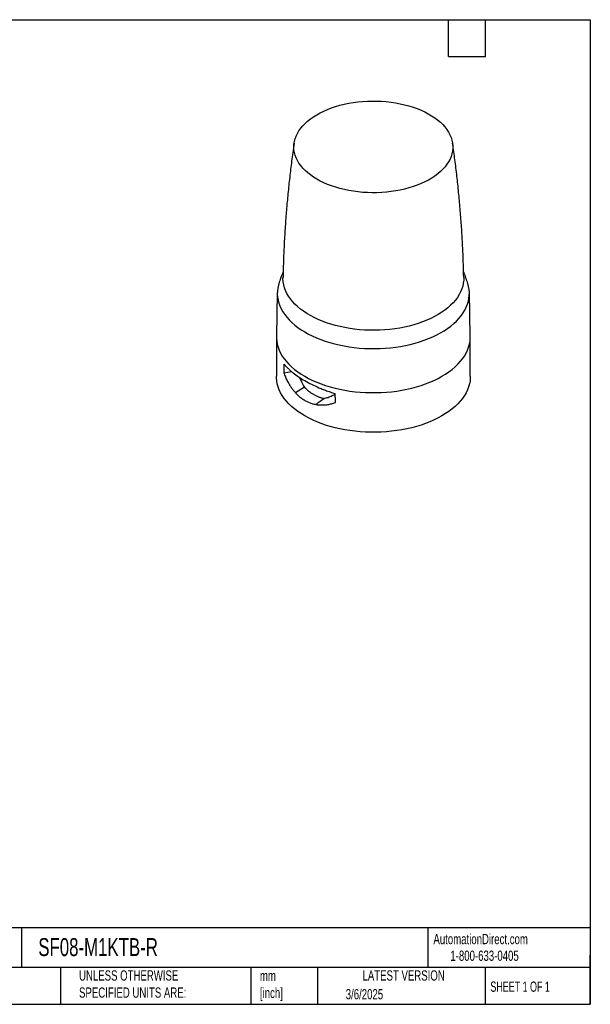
# Model space of a CAD drawing. Header units: millimetres. Extents: x 13 to 546, y 13 to 419.
# Tile 2 of 2: x 311 to 546, y 13 to 419. Entities that reach past the tile are written whole.
import ezdxf

# ---------------------------------------------------------------- set-up
doc = ezdxf.new("R2010")
doc.units = ezdxf.units.MM
doc.header["$LTSCALE"] = 2
doc.linetypes.add('SLD-Solid', pattern=[0])
doc.layers.add('TEXT', color=140, linetype='SLD-Solid', lineweight=25)
doc.styles.add('SLDTEXTSTYLE0', font='TXT', dxfattribs={"width": 0.7})
doc.styles.add('SLDTEXTSTYLE1', font='TXT', dxfattribs={"width": 0.65})

msp = doc.modelspace()

# ---------------------------------------------------------------- linework, layer by layer
for p, q in [((417.004, 306.487), (416.62, 288.526)), ((496.614, 288.526), (496.23, 306.487)), ((416.617, 288.241), (416.617, 271.91)), ((496.617, 271.91), (496.617, 288.241)), ((419.79, 273.349), (422.889, 273.888)), ((428.173, 267.427), (424.446, 265.142))]:
    msp.add_line(p, q)
at = {"flags": 128}
for points in [[(456.106, 385.526), (458.068, 385.509), (460.025, 385.426), (461.969, 385.274), (463.895, 385.056), (465.794, 384.772), (467.661, 384.422), (469.488, 384.009), (471.269, 383.534), (472.998, 382.997), (474.668, 382.402), (476.273, 381.751), (477.808, 381.045), (479.267, 380.288), (480.645, 379.481), (481.937, 378.629), (483.139, 377.733), (484.245, 376.797), (485.253, 375.825), (486.158, 374.82), (486.957, 373.786), (487.647, 372.725), (488.227, 371.643), (488.694, 370.543), (489.045, 369.428), (489.281, 368.304), (489.399, 367.173), (489.401, 366.04), (489.284, 364.909), (489.051, 363.784), (488.702, 362.67), (488.238, 361.569), (487.661, 360.486), (486.973, 359.425), (486.176, 358.39), (485.273, 357.384), (484.267, 356.412), (483.163, 355.475), (481.964, 354.579), (480.674, 353.725), (479.297, 352.918), (477.84, 352.159), (476.306, 351.452), (474.703, 350.8), (473.034, 350.203), (471.307, 349.666), (469.527, 349.189), (467.7, 348.775), (465.834, 348.424), (463.936, 348.138), (462.011, 347.919), (460.066, 347.766), (458.109, 347.68), (456.147, 347.663), (454.187, 347.713), (452.235, 347.831), (450.299, 348.015), (448.386, 348.267), (446.502, 348.584), (444.654, 348.965), (442.849, 349.41), (441.094, 349.916), (439.394, 350.482), (437.755, 351.105), (436.185, 351.784), (434.687, 352.516), (433.268, 353.298), (431.932, 354.128), (430.685, 355.003), (429.53, 355.919), (428.473, 356.873), (427.516, 357.862), (426.664, 358.882), (425.918, 359.93), (425.283, 361.002), (424.76, 362.094), (424.35, 363.202), (424.057, 364.322), (423.88, 365.45), (423.82, 366.582), (423.877, 367.715), (424.052, 368.843), (424.343, 369.963), (424.75, 371.071), (425.271, 372.164), (425.904, 373.236), (426.647, 374.284), (427.497, 375.305), (428.451, 376.295), (429.507, 377.25), (430.659, 378.167), (431.905, 379.042), (433.238, 379.873), (434.656, 380.657), (436.152, 381.39), (437.721, 382.07), (439.358, 382.694), (441.057, 383.262), (442.812, 383.769), (444.615, 384.215), (446.462, 384.598), (448.346, 384.916), (450.258, 385.169), (452.194, 385.355), (454.145, 385.474), (456.106, 385.526)], [(417.785, 310.733), (417.428, 309.553), (417.171, 308.323), (417.031, 307.087), (417.006, 305.848), (417.097, 304.611), (417.305, 303.378), (417.628, 302.154), (418.065, 300.941), (418.615, 299.744), (419.277, 298.566), (420.048, 297.41), (420.926, 296.28), (421.91, 295.179), (422.995, 294.11), (424.178, 293.077), (425.457, 292.083), (426.827, 291.129), (428.284, 290.221), (429.825, 289.358), (431.444, 288.546), (433.137, 287.785), (434.899, 287.078), (436.725, 286.427), (438.609, 285.835), (440.546, 285.302), (442.529, 284.83), (444.555, 284.421), (446.615, 284.076), (448.705, 283.796), (450.818, 283.582), (452.949, 283.434), (455.09, 283.352), (457.235, 283.338), (459.379, 283.391), (461.514, 283.511), (463.635, 283.697), (465.736, 283.949), (467.81, 284.267), (469.851, 284.649), (471.853, 285.094), (473.81, 285.601), (475.717, 286.169), (477.568, 286.795), (479.358, 287.478), (481.081, 288.217), (482.732, 289.008), (484.306, 289.849), (485.8, 290.738), (487.207, 291.673), (488.525, 292.65), (489.75, 293.668), (490.877, 294.722), (491.903, 295.809), (492.827, 296.927), (493.644, 298.072), (494.352, 299.242), (494.95, 300.431), (495.435, 301.638), (495.806, 302.858), (496.063, 304.087), (496.204, 305.323), (496.228, 306.562), (496.137, 307.799), (495.929, 309.032), (495.607, 310.257), (495.449, 310.733)], [(493.896, 312.661), (493.868, 311.542), (493.725, 310.338), (493.465, 309.14), (493.089, 307.952), (492.598, 306.779), (491.994, 305.623), (491.279, 304.488), (490.455, 303.379), (489.524, 302.298), (488.49, 301.249), (487.355, 300.234), (486.124, 299.259), (484.8, 298.324), (483.387, 297.434), (481.89, 296.591), (480.314, 295.798), (478.662, 295.057), (476.942, 294.371), (475.158, 293.741), (473.315, 293.171), (471.42, 292.66), (469.478, 292.212), (467.495, 291.828), (465.479, 291.508), (463.434, 291.254), (461.369, 291.067), (459.288, 290.947), (457.199, 290.894), (455.107, 290.909), (453.021, 290.992), (450.946, 291.142), (448.889, 291.359), (446.856, 291.642), (444.854, 291.991), (442.889, 292.403), (440.967, 292.879), (439.094, 293.417), (437.277, 294.014), (435.52, 294.669), (433.83, 295.379), (432.211, 296.144), (430.669, 296.959), (429.209, 297.824), (427.835, 298.734), (426.552, 299.687), (425.363, 300.68), (424.273, 301.71), (423.284, 302.774), (422.4, 303.868), (421.624, 304.989), (420.958, 306.134), (420.404, 307.298), (419.964, 308.478), (419.64, 309.67), (419.431, 310.872), (419.34, 312.078), (419.338, 312.661)], [(416.62, 288.526), (416.632, 287.616), (416.749, 286.367), (416.983, 285.124), (417.334, 283.89), (417.799, 282.668), (418.379, 281.463), (419.071, 280.278), (419.873, 279.116), (420.782, 277.981), (421.797, 276.876), (422.914, 275.805), (424.13, 274.77), (425.441, 273.774), (426.843, 272.821), (428.333, 271.913), (429.906, 271.053), (431.557, 270.243), (433.281, 269.487), (435.074, 268.785), (436.931, 268.14), (438.845, 267.554), (440.811, 267.029), (442.823, 266.566), (444.876, 266.167), (446.964, 265.832), (449.079, 265.563), (451.217, 265.361), (453.371, 265.226), (455.534, 265.158), (457.7, 265.158), (459.863, 265.226), (462.017, 265.361), (464.155, 265.563), (466.271, 265.832), (468.358, 266.167), (470.411, 266.566), (472.423, 267.029), (474.39, 267.554), (476.304, 268.14), (478.16, 268.785), (479.953, 269.487), (481.678, 270.243), (483.329, 271.053), (484.901, 271.913), (486.391, 272.821), (487.794, 273.774), (489.105, 274.77), (490.32, 275.805), (491.437, 276.876), (492.452, 277.981), (493.362, 279.116), (494.163, 280.278), (494.855, 281.463), (495.435, 282.668), (495.9, 283.89), (496.251, 285.124), (496.485, 286.367), (496.602, 287.616), (496.614, 288.526)], [(484.901, 255.582), (483.329, 254.722), (481.678, 253.913), (479.953, 253.156), (478.16, 252.454), (476.304, 251.809), (474.39, 251.223), (472.423, 250.698), (470.411, 250.235), (468.358, 249.836), (466.271, 249.501), (464.155, 249.233), (462.017, 249.03), (459.863, 248.895), (457.7, 248.827), (455.534, 248.827), (453.371, 248.895), (451.217, 249.03), (449.079, 249.233), (446.964, 249.501), (444.876, 249.836), (442.823, 250.235), (440.811, 250.698), (438.845, 251.223), (436.931, 251.809), (435.074, 252.454), (433.281, 253.156), (431.557, 253.913), (429.906, 254.722), (428.333, 255.582), (426.843, 256.49), (425.441, 257.443), (424.13, 258.439), (422.914, 259.474), (421.797, 260.546), (420.782, 261.651), (419.873, 262.786), (419.071, 263.947), (418.379, 265.133), (417.799, 266.338), (417.334, 267.559), (416.983, 268.793), (416.749, 270.036), (416.632, 271.285), (416.617, 271.91)], [(496.617, 271.91), (496.602, 271.285), (496.485, 270.036), (496.251, 268.793), (495.9, 267.559), (495.435, 266.338), (494.855, 265.133), (494.163, 263.947), (493.362, 262.786), (492.452, 261.651), (491.437, 260.546), (490.32, 259.474), (489.105, 258.439), (487.794, 257.443), (486.391, 256.49), (484.901, 255.582)], [(432.847, 260.291), (433.063, 260.45), (433.461, 260.744), (433.86, 261.038), (434.258, 261.332), (434.657, 261.626), (436.223, 262.78)]]:
    msp.add_lwpolyline(points, dxfattribs=at)
for points, knots in [([(423.949, 368.193), (423.75, 366.841), (423.221, 363.255), (422.477, 357.41), (421.707, 350.661), (421.043, 343.891), (420.481, 337.105), (420.022, 330.304), (419.672, 323.492), (419.444, 317.611), (419.376, 313.999), (419.351, 312.662)], [0, 0, 0, 0, 0.0738269, 0.1957369, 0.3177193, 0.4397591, 0.5618421, 0.6839545, 0.8060829, 0.9282142, 1, 1, 1, 1]), ([(493.888, 312.662), (493.848, 314.489), (493.759, 318.588), (493.497, 324.95), (493.124, 331.746), (492.644, 338.526), (492.063, 345.288), (491.381, 352.028), (490.592, 358.743), (489.894, 364.131), (489.423, 367.272), (489.285, 368.192)], [0, 0, 0, 0, 0.0981272, 0.2200774, 0.3419513, 0.4637363, 0.5854198, 0.7069888, 0.82843, 0.9497299, 1, 1, 1, 1]), ([(419.402, 315.075), (419.4, 315.069), (418.957, 313.996), (418.418, 312.551), (417.921, 311.096), (417.8, 310.741)], [0, 0, 0, 0, 0.0042294, 0.7572464, 1, 1, 1, 1]), ([(495.436, 310.74), (495.168, 311.509), (494.661, 312.962), (494.095, 314.384), (493.829, 315.053)], [0, 0, 0, 0, 0.5296372, 1, 1, 1, 1]), ([(419.79, 273.349), (419.791, 273.55), (419.791, 273.953), (419.797, 274.55), (419.807, 275.143), (419.821, 275.73), (419.838, 276.312), (419.853, 276.695), (419.86, 276.887)], [0, 0, 0, 0, 0.1665616, 0.3331257, 0.4997221, 0.6663802, 0.8331297, 1, 1, 1, 1]), ([(419.86, 276.887), (419.947, 276.783), (420.121, 276.577), (420.394, 276.27), (420.673, 275.966), (420.96, 275.665), (421.254, 275.367), (421.555, 275.073), (421.863, 274.783), (422.178, 274.495), (422.498, 274.211), (422.825, 273.931), (423.157, 273.654), (424.089, 272.899), (425.733, 271.696), (428.287, 270.105), (431.091, 268.602), (433.396, 267.538), (435.046, 266.846), (435.951, 266.483), (436.88, 266.126), (437.834, 265.775), (438.813, 265.433), (439.815, 265.097), (440.497, 264.883), (440.84, 264.776)], [0, 0, 0, 0, 0.0216221, 0.0431005, 0.0644353, 0.0856266, 0.1066745, 0.1275792, 0.1483408, 0.1689595, 0.1894355, 0.2097688, 0.2299597, 0.2500083, 0.3756834, 0.4999412, 0.623809, 0.7491198, 0.7837865, 0.8188431, 0.8542902, 0.8901288, 0.9263595, 0.962983, 1, 1, 1, 1]), ([(424.446, 265.142), (424.356, 265.243), (424.177, 265.446), (423.914, 265.759), (423.656, 266.08), (423.404, 266.408), (423.156, 266.743), (422.914, 267.085), (422.677, 267.435), (422.445, 267.793), (422.218, 268.157), (421.996, 268.529), (421.696, 269.053), (421.328, 269.74), (420.906, 270.602), (420.509, 271.492), (420.134, 272.406), (419.905, 273.034), (419.79, 273.349)], [0, 0, 0, 0, 0.0450692, 0.0901722, 0.1353234, 0.1805366, 0.2258261, 0.2712058, 0.3166896, 0.3622912, 0.4080245, 0.453903, 0.4999401, 0.5990707, 0.6985136, 0.7983982, 0.8988519, 1, 1, 1, 1]), ([(426.155, 271.463), (426.424, 270.82), (427.013, 269.415), (427.765, 268.127), (428.173, 267.427)], [0, 0, 0, 0, 0.4570955, 1, 1, 1, 1]), ([(424.446, 265.142), (424.542, 265.037), (424.732, 264.828), (425.022, 264.527), (425.315, 264.238), (425.61, 263.96), (425.906, 263.693), (426.205, 263.438), (426.506, 263.194), (426.808, 262.96), (427.112, 262.737), (427.417, 262.525), (427.722, 262.323), (428.028, 262.131), (428.433, 261.891), (428.942, 261.613), (429.564, 261.311), (430.199, 261.041), (430.845, 260.803), (431.502, 260.598), (432.17, 260.423), (432.621, 260.335), (432.847, 260.291)], [0, 0, 0, 0, 0.0410081, 0.0815213, 0.1215678, 0.1611748, 0.2003686, 0.2391744, 0.2776144, 0.3156912, 0.353397, 0.3907246, 0.4276669, 0.4642176, 0.5003707, 0.5709721, 0.6419016, 0.7130698, 0.7843883, 0.855882, 0.9277009, 1, 1, 1, 1]), ([(428.173, 267.427), (428.248, 267.347), (428.398, 267.185), (428.63, 266.948), (428.871, 266.713), (429.121, 266.481), (429.379, 266.251), (429.647, 266.024), (430.131, 265.634), (430.861, 265.101), (431.863, 264.475), (432.907, 263.92), (433.813, 263.519), (434.552, 263.242), (435.119, 263.057), (435.674, 262.901), (436.042, 262.82), (436.223, 262.78)], [0, 0, 0, 0, 0.0338011, 0.0682235, 0.1032788, 0.1389776, 0.1753304, 0.2123469, 0.2500363, 0.3728627, 0.5002183, 0.6274977, 0.7502664, 0.8157653, 0.8791845, 0.9405767, 1, 1, 1, 1]), ([(436.223, 262.78), (436.811, 262.911), (437.994, 263.173), (439.54, 263.818), (440.466, 264.368), (440.848, 264.594)], [0, 0, 0, 0, 0.3683962, 0.73968487, 1, 1, 1, 1]), ([(432.847, 260.291), (432.968, 260.27), (433.225, 260.226), (433.632, 260.171), (434.084, 260.122), (434.578, 260.085), (435.116, 260.064), (435.695, 260.063), (436.315, 260.087), (437.015, 260.144), (437.781, 260.244), (438.596, 260.394), (439.406, 260.588), (440.21, 260.82), (440.739, 261.008), (441.003, 261.102)], [0, 0, 0, 0, 0.0446585, 0.0944982, 0.1495064, 0.2096387, 0.2748111, 0.3449428, 0.4200005, 0.4999494, 0.5996483, 0.6993111, 0.7991662, 0.8993683, 1, 1, 1, 1])]:
    msp.add_open_spline(points, degree=3, knots=knots)
msp.add_open_spline([(441.003, 261.102), (441.003, 262.315), (440.949, 263.54), (440.84, 264.776)], degree=3)
at = {"layer": 'TEXT'}
for p, q in [((12.7, 419.1), (546.1, 419.1)), ((487.68, 403.86), (487.68, 419.1)), ((502.92, 403.86), (502.92, 419.1)), ((546.1, 419.1), (546.1, 12.7)), ((487.68, 403.86), (502.92, 403.86)), ((546.1, 44.252), (12.7, 44.252)), ((311.518, 44.252), (311.518, 27.94)), ((479.151, 44.252), (479.151, 27.94)), ((546.1, 12.7), (546.1, 33.02)), ((546.1, 27.94), (12.7, 27.94)), ((327.56, 27.94), (327.56, 12.7)), ((406.049, 27.94), (406.049, 12.7)), ((433.624, 27.94), (433.624, 12.7)), ((502.697, 27.94), (502.697, 12.7)), ((12.7, 12.7), (546.1, 12.7))]:
    msp.add_line(p, q, dxfattribs=at)

# ---------------------------------------------------------------- texts
for s, insert, char_height, attachment_point, style in [('AutomationDirect.com', (481.39, 41.753), 4.23333, 1, 'SLDTEXTSTYLE0'), ('SF08-M1KTB-R', (318.415, 40.013), 7.40833, 1, 'SLDTEXTSTYLE0'), ('1-800-633-0405', (488.383, 34.874), 4.23333, 1, 'SLDTEXTSTYLE0'), ('UNLESS OTHERWISE ^JSPECIFIED UNITS ARE:', (335.216, 26.721), 4.23333, 1, 'SLDTEXTSTYLE0'), ('mm^J[inch]', (409.814, 26.594), 4.2333, 1, 'SLDTEXTSTYLE0'), ('LATEST VERSION', (469.104, 26.728), 4.23333, 2, 'SLDTEXTSTYLE0'), ('SHEET 1 OF 1', (504.883, 22.103), 4.23333, 1, 'SLDTEXTSTYLE1'), ('3/6/2025', (445.226, 18.994), 4.2333, 1, 'SLDTEXTSTYLE0')]:
    msp.add_mtext(s, dxfattribs=dict(at, insert=insert, char_height=char_height, attachment_point=attachment_point, style=style))

doc.saveas('drawing.dxf')
